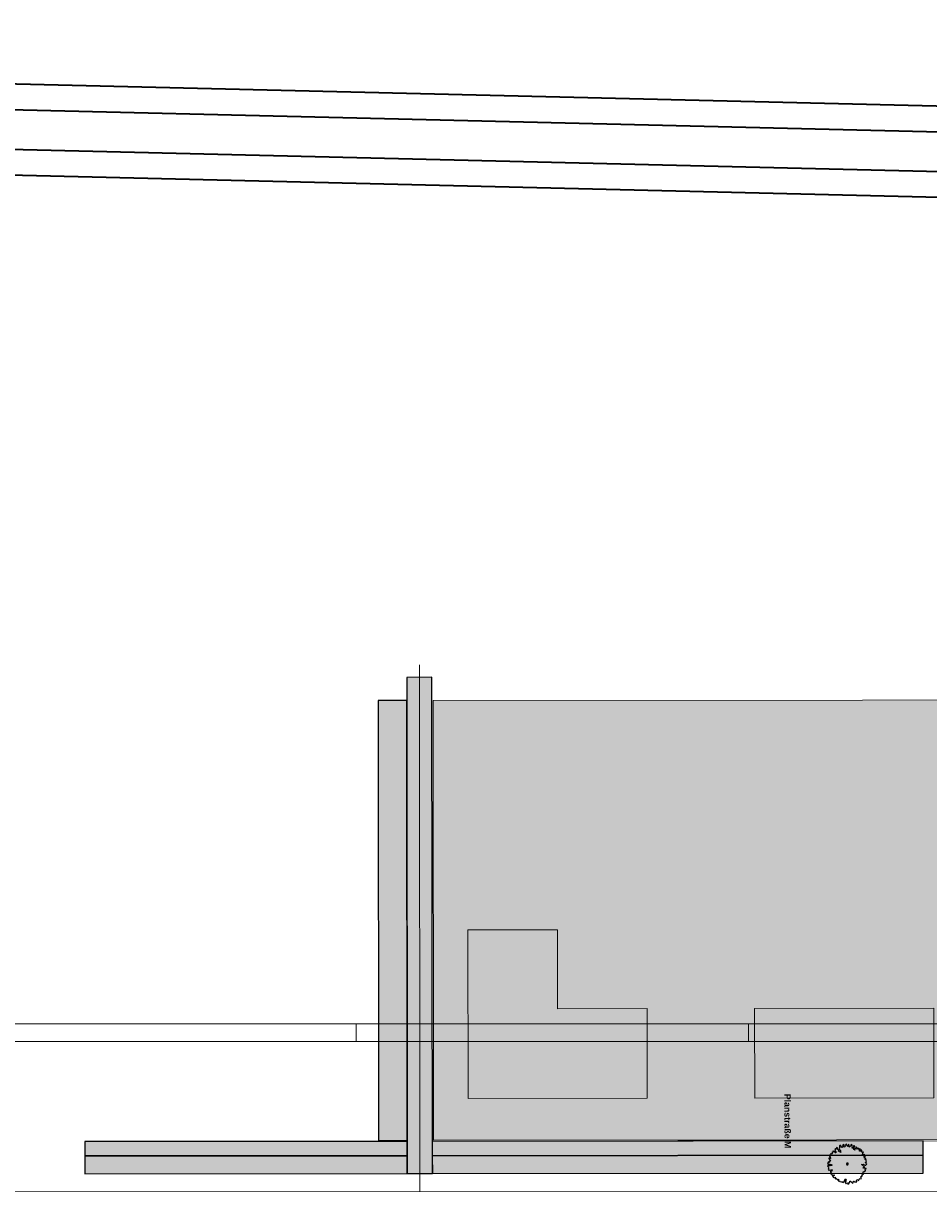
# Model space of a CAD drawing. Header units: metres. Extents: x -5569892 to 1712241, y -5568463 to 2085.
# Tile 52 of 68: x -221 to -95, y 103 to 267. Entities that reach past the tile are written whole.
import ezdxf

# ---------------------------------------------------------------- set-up
doc = ezdxf.new("R2010")
doc.units = ezdxf.units.M
doc.header["$LTSCALE"] = 0.5
doc.linetypes.add('ISO-02 Strichlinie', pattern=[3.81, 3.048, -0.762])
for name, color, linetype, lineweight in [('02.02_Nutzung. Gebäude-Wohnen. Neubau (Geschosswohnen)', 7, 'Continuous', 9), ('03.10_Nutzung. Baufeld-Wohnen', 7, 'Continuous', 9), ('70 -74 Zeichnungsblatt- 4 Plankopf Linie', 7, 'Continuous', 13), ('99.04_Erschließung_VP-S-Borde-Kantenstein', 7, 'Continuous', 25), ('Keine', 7, 'Continuous', 9)]:
    doc.layers.add(name, color=color, linetype=linetype, lineweight=lineweight)
for name, color, linetype, lineweight, true_color in [('99.04_1.BA Verkehrsanlagen-Achse', 1, 'Continuous', 20, 0xff0000), ('99.04_1.BA Verkehrsanlagen-L-Straßennamen', 1, 'Continuous', 25, 0xff0000), ('99.04_Erschließung_VP-KRA_S-LP-Krampnitz 1.BA$0$S-Achse', 1, 'Continuous', 20, 0xff0000), ('99.04_Erschließung_VP-S-Achse', 1, 'Continuous', 20, 0xff0000), ('99.04_Erschließung_VP-S-Farben-Fahrbahn-Betonsteinpflaster', 7, 'Continuous', 25, 0xbababa), ('99.04_Erschließung_VP-S-Farben-Gehweg-Betonsteinpflaster', 7, 'Continuous', 25, 0xffd6a8), ('99.04_Erschließung_VP-S-Farben-Grünflächen', 7, 'Continuous', 25, 0xc2e687), ('99.04_Gleisplanung VP 02_23-EB-1236L-A-FAHRKANTE', 150, 'Continuous', 35, 0x007fff), ('99.04_Gleisplanung VP 02_23-EB-1236R-A-FAHRKANTE', 150, 'Continuous', 35, 0x007fff), ('S-Baum', 7, 'Continuous', 25, 0x4c994c)]:
    doc.layers.add(name, color=color, linetype=linetype, lineweight=lineweight, true_color=true_color)
doc.styles.add('Arial (bold)', font='arialbd.ttf')

# ---------------------------------------------------------------- blocks, each defined once
blk = doc.blocks.new('Gruppe-17')
at = {"layer": 'S-Baum', "flags": 128}
blk.add_lwpolyline([(-103.37, 107.85), (-103.44, 107.85), (-103.51, 107.87), (-103.51, 107.92), (-103.42, 108.01), (-103.38, 108.12), (-103.43, 108.14), (-103.42, 108.19), (-103.38, 108.25), (-103.46, 108.31), (-103.54, 108.3), (-103.53, 108.34), (-103.45, 108.45), (-103.44, 108.51), (-103.53, 108.54), (-103.63, 108.51), (-103.57, 108.62), (-103.71, 108.63), (-103.72, 108.71), (-103.62, 108.73), (-103.54, 108.72), (-103.55, 108.83), (-103.53, 108.86), (-103.62, 108.88), (-103.7, 108.84), (-103.69, 108.91), (-103.61, 108.99), (-103.69, 109.05), (-103.77, 109.03), (-103.84, 109.04), (-103.94, 109.03), (-103.92, 109.1), (-103.84, 109.13), (-103.92, 109.21), (-103.85, 109.29), (-103.78, 109.32), (-103.83, 109.35), (-103.83, 109.42), (-103.92, 109.37), (-104.01, 109.33), (-104.08, 109.42), (-104, 109.45), (-104.06, 109.48), (-104.02, 109.57), (-104, 109.66), (-104.09, 109.68), (-104.17, 109.61), (-104.21, 109.54), (-104.3, 109.54), (-104.4, 109.58), (-104.32, 109.62), (-104.4, 109.7), (-104.28, 109.7), (-104.25, 109.77), (-104.19, 109.79), (-104.3, 109.82), (-104.37, 109.86), (-104.42, 109.8), (-104.48, 109.79), (-104.45, 109.87), (-104.55, 109.88), (-104.61, 109.88), (-104.65, 109.83), (-104.7, 109.78), (-104.76, 109.83), (-104.7, 109.89), (-104.65, 109.94), (-104.72, 110.04), (-104.8, 110.13), (-104.84, 110.09), (-104.86, 109.94), (-104.95, 109.86), (-105.04, 109.81), (-104.99, 109.64), (-105.14, 109.75), (-105.11, 109.9), (-105.03, 110.01), (-105.09, 110.13), (-105.01, 110.2), (-105.09, 110.27), (-105.18, 110.27), (-105.17, 110.16), (-105.19, 110.04), (-105.31, 109.87), (-105.36, 110.04), (-105.32, 110.14), (-105.39, 110.35), (-105.38, 110.4), (-105.5, 110.43), (-105.56, 110.33), (-105.58, 110.2), (-105.69, 110.16), (-105.79, 110.08), (-105.85, 110.18), (-105.79, 110.36), (-105.88, 110.44), (-105.98, 110.39), (-105.93, 110.29), (-105.99, 110.16), (-106.09, 110.31), (-106.15, 110.39), (-106.12, 110.45), (-106.19, 110.51), (-106.27, 110.44), (-106.28, 110.35), (-106.4, 110.29), (-106.32, 110.21), (-106.4, 110.12), (-106.49, 110.09), (-106.54, 110.25), (-106.54, 110.25), (-106.47, 110.35), (-106.59, 110.44), (-106.68, 110.4), (-106.69, 110.3), (-106.69, 110.21), (-106.76, 110.16), (-106.69, 110.11), (-106.74, 110.03), (-106.87, 110.07), (-106.92, 110.2), (-107, 110.23), (-106.96, 110.31), (-107.07, 110.3), (-107.13, 110.25), (-107.11, 110.15), (-107.13, 110.07), (-107.09, 109.97), (-107.14, 109.92), (-107.21, 109.91), (-107.16, 109.8), (-107.06, 109.7), (-107.01, 109.55), (-107.01, 109.43), (-106.93, 109.32), (-107.06, 109.37), (-107.09, 109.54), (-107.17, 109.48), (-107.29, 109.54), (-107.22, 109.61), (-107.35, 109.75), (-107.48, 109.83), (-107.38, 109.96), (-107.53, 110.01), (-107.56, 109.92), (-107.66, 109.82), (-107.71, 109.87), (-107.77, 109.76), (-107.7, 109.71), (-107.8, 109.65), (-107.75, 109.51), (-107.61, 109.41), (-107.63, 109.28), (-107.73, 109.27), (-107.76, 109.37), (-107.87, 109.54), (-107.93, 109.47), (-108.02, 109.53), (-108.07, 109.51), (-108.03, 109.38), (-108.09, 109.38), (-108.16, 109.41), (-108.16, 109.34), (-108.16, 109.26), (-108.21, 109.22), (-108.12, 109.15), (-108.25, 109.14), (-108.31, 109.21), (-108.37, 109.1), (-108.32, 109.06), (-108.31, 108.93), (-108.45, 108.88), (-108.44, 108.95), (-108.51, 108.97), (-108.55, 108.83), (-108.48, 108.78), (-108.4, 108.67), (-108.46, 108.63), (-108.37, 108.57), (-108.39, 108.5), (-108.5, 108.5), (-108.55, 108.61), (-108.61, 108.55), (-108.6, 108.47), (-108.52, 108.4), (-108.55, 108.32), (-108.46, 108.25), (-108.38, 108.14), (-108.41, 108.15), (-108.51, 108.12), (-108.51, 107.98), (-108.59, 107.95), (-108.57, 108.01), (-108.64, 108.06), (-108.68, 108.04), (-108.8, 107.8), (-108.68, 107.71), (-108.54, 107.69), (-108.48, 107.72), (-108.43, 107.64), (-108.31, 107.66), (-108.21, 107.62), (-108.15, 107.55), (-108.26, 107.51), (-108.38, 107.54), (-108.46, 107.45), (-108.52, 107.49), (-108.61, 107.53), (-108.81, 107.45), (-108.72, 107.35), (-108.63, 107.26), (-108.69, 107.2), (-108.64, 107.13), (-108.72, 107.02), (-108.69, 106.92), (-108.58, 106.83), (-108.47, 106.91), (-108.37, 106.86), (-108.24, 106.9), (-108.16, 106.93), (-108.11, 106.87), (-108.25, 106.8), (-108.19, 106.74), (-108.26, 106.71), (-108.39, 106.74), (-108.39, 106.6), (-108.3, 106.46), (-108.4, 106.39), (-108.31, 106.33), (-108.24, 106.29), (-108.2, 106.19), (-108.14, 106.21), (-108.01, 106.19), (-107.95, 106.18), (-107.92, 106.2), (-107.85, 106.15), (-108, 106.03), (-108.09, 106.07), (-108.04, 105.9), (-107.93, 105.89), (-107.88, 105.8), (-107.77, 105.83), (-107.74, 105.9), (-107.66, 105.81), (-107.73, 105.71), (-107.73, 105.7), (-107.65, 105.64), (-107.58, 105.71), (-107.47, 105.63), (-107.48, 105.58), (-107.42, 105.53), (-107.39, 105.58), (-107.26, 105.59), (-107.32, 105.4), (-107.22, 105.4), (-107.12, 105.4), (-107.11, 105.34), (-107.07, 105.28), (-107.02, 105.27), (-106.87, 105.23), (-106.85, 105.2), (-106.83, 105.22), (-106.72, 105.28), (-106.69, 105.17), (-106.66, 105.12), (-106.59, 105.22), (-106.44, 105.32), (-106.44, 105.41), (-106.33, 105.54), (-106.4, 105.61), (-106.24, 105.6), (-106.16, 105.53), (-106.3, 105.44), (-106.24, 105.4), (-106.25, 105.28), (-106.34, 105.24), (-106.32, 105.15), (-106.28, 105.11), (-106.21, 104.98), (-106.15, 105.06), (-106, 105.1), (-105.97, 104.93), (-105.81, 104.95), (-105.77, 105.08), (-105.79, 105.15), (-105.7, 105.18), (-105.67, 105.33), (-105.6, 105.35), (-105.55, 105.3), (-105.41, 105.21), (-105.38, 105.11), (-105.32, 105.05), (-105.24, 105.08), (-105.21, 105.17), (-105.19, 105.32), (-105.11, 105.31), (-105.03, 105.22), (-104.89, 105.26), (-104.8, 105.2), (-104.73, 105.29), (-104.75, 105.45), (-104.71, 105.56), (-104.59, 105.54), (-104.52, 105.44), (-104.42, 105.49), (-104.34, 105.64), (-104.23, 105.7), (-104.13, 105.68), (-104.11, 105.89), (-104.15, 105.9), (-104.11, 106.05), (-104.05, 106.05), (-103.98, 106.03), (-103.96, 106.06), (-103.96, 106.07), (-103.99, 106.18), (-103.92, 106.3), (-103.88, 106.28), (-103.78, 106.29), (-103.78, 106.35), (-103.83, 106.45), (-103.81, 106.62), (-103.78, 106.62), (-103.71, 106.67), (-103.66, 106.66), (-103.58, 106.68), (-103.52, 106.81), (-103.56, 107), (-103.45, 107.04), (-103.4, 106.99), (-103.39, 107.08), (-103.46, 107.12), (-103.64, 107.15), (-103.77, 107.12), (-103.82, 107.18), (-103.78, 107.24), (-103.64, 107.25), (-103.63, 107.33), (-103.75, 107.4), (-103.98, 107.59), (-104.04, 107.66), (-103.77, 107.7), (-103.7, 107.63), (-103.59, 107.56), (-103.48, 107.57), (-103.48, 107.63), (-103.48, 107.63), (-103.36, 107.67), (-103.31, 107.77)], close=True, dxfattribs=at)
at = {"layer": 'S-Baum'}
blk.add_rational_spline([(-106.06, 107.62), (-106.29, 107.68), (-106.23, 107.92), (-105.99, 107.86), (-105.75, 107.79), (-105.82, 107.55), (-106.06, 107.62)], [1, 0.333333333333, 0.333333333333, 1, 0.333333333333, 0.333333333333, 1], degree=3, knots=[0, 0, 0, 0, 0.5, 0.5, 0.5, 1, 1, 1, 1], dxfattribs=at)
blk = doc.blocks.new('_23-07-06_Massenplan_TB_Weiterführende Schule (3D)')
at = {"layer": '02.02_Nutzung. Gebäude-Wohnen. Neubau (Geschosswohnen)', "linetype": 'Continuous', "lineweight": 0, "true_color": 0xff6666}
for points in [[(-146.49, 140.4), (-158.99, 140.39), (-158.97, 116.89), (-133.97, 116.91), (-133.98, 129.41), (-146.48, 129.4)], [(-93.98, 129.45), (-118.98, 129.43), (-118.97, 116.93), (-93.97, 116.95)]]:
    blk.add_hatch(color=11, dxfattribs=at).paths.add_polyline_path(points)
at = {"layer": '03.10_Nutzung. Baufeld-Wohnen', "linetype": 'Continuous', "lineweight": 0, "true_color": 0xf1aba7, "transparency": 33554636}
blk.add_hatch(color=21, dxfattribs=at).paths.add_polyline_path([(-163.87, 172.39), (-163.82, 112.89), (-163.82, 111.04), (4.88, 111.18), (4.88, 117.03), (5.03, 117.03), (4.97, 185.88), (-44.01, 185.84), (-44.02, 172.49)])
at = {"layer": '99.04_Erschließung_VP-S-Farben-Fahrbahn-Betonsteinpflaster', "linetype": 'Continuous', "lineweight": 0, "true_color": 0xbababa}
blk.add_hatch(color=9, dxfattribs=at).paths.add_polyline_path([(-167.46, 106.38), (-163.96, 106.39), (-164.02, 175.64), (-167.52, 175.63)])
at = {"layer": '99.04_Erschließung_VP-S-Farben-Gehweg-Betonsteinpflaster', "linetype": 'Continuous', "lineweight": 0, "true_color": 0xffd6a8}
for points in [[(-167.47, 108.88), (-167.47, 110.88), (-212.47, 110.85), (-212.47, 108.85)], [(-95.45, 108.95), (-95.45, 110.95), (-163.97, 110.89), (-163.97, 108.89)]]:
    blk.add_hatch(color=41, dxfattribs=at).paths.add_polyline_path(points)
at = {"layer": '99.04_Erschließung_VP-S-Farben-Grünflächen', "linetype": 'Continuous', "lineweight": 0, "true_color": 0xc2e687}
for points in [[(-171.47, 111.03), (-167.47, 111.03), (-167.52, 172.38), (-171.52, 172.38)], [(-212.46, 106.35), (-167.46, 106.38), (-167.47, 108.88), (-212.47, 108.85)], [(-95.45, 106.45), (-95.45, 108.95), (-163.97, 108.89), (-163.96, 106.39)]]:
    blk.add_hatch(color=71, dxfattribs=at).paths.add_polyline_path(points)
at = {"layer": '02.02_Nutzung. Gebäude-Wohnen. Neubau (Geschosswohnen)', "flags": 128}
for points in [[(-146.49, 140.4), (-158.99, 140.39), (-158.97, 116.89), (-133.97, 116.91), (-133.98, 129.41), (-146.48, 129.4)], [(-93.98, 129.45), (-118.98, 129.43), (-118.97, 116.93), (-93.97, 116.95)]]:
    blk.add_lwpolyline(points, close=True, dxfattribs=at)
at = {"layer": '03.10_Nutzung. Baufeld-Wohnen', "flags": 128}
blk.add_lwpolyline([(-163.87, 172.39), (-163.82, 112.89), (-163.82, 111.04), (4.88, 111.18), (4.88, 117.03), (5.03, 117.03), (4.97, 185.88), (-44.01, 185.84), (-44.02, 172.49)], close=True, dxfattribs=at)
at = {"layer": '99.04_1.BA Verkehrsanlagen-Achse', "linetype": 'Continuous', "lineweight": 20}
blk.add_line((14.29, 104.04), (-224.46, 103.84), dxfattribs=at)
at = {"layer": '99.04_Erschließung_VP-KRA_S-LP-Krampnitz 1.BA$0$S-Achse', "linetype": 'Continuous'}
for p, q in [((-165.71, 103.89), (-165.77, 177.39)), ((14.29, 104.04), (-224.46, 103.84))]:
    blk.add_line(p, q, dxfattribs=at)
at = {"layer": '99.04_Erschließung_VP-S-Achse', "linetype": 'Continuous'}
for p, q in [((-165.71, 103.89), (-165.77, 177.39)), ((14.29, 104.04), (-224.46, 103.84))]:
    blk.add_line(p, q, dxfattribs=at)
at = {"layer": '99.04_Erschließung_VP-S-Borde-Kantenstein', "lineweight": 9}
for p, q in [((-167.47, 110.88), (-212.47, 110.85)), ((5.03, 111.03), (-163.97, 110.89)), ((-95.45, 106.45), (-95.45, 110.95)), ((-167.47, 108.88), (-212.47, 108.85)), ((-167.46, 106.38), (-167.47, 108.88)), ((-95.45, 108.95), (-163.97, 108.89)), ((-163.96, 106.39), (-163.97, 108.89))]:
    blk.add_line(p, q, dxfattribs=at)
at = {"layer": '99.04_Erschließung_VP-S-Farben-Fahrbahn-Betonsteinpflaster', "flags": 128}
blk.add_lwpolyline([(-167.46, 106.38), (-163.96, 106.39), (-164.02, 175.64), (-167.52, 175.63)], close=True, dxfattribs=at)
at = {"layer": '99.04_Erschließung_VP-S-Farben-Gehweg-Betonsteinpflaster', "flags": 128}
for points in [[(-167.47, 108.88), (-167.47, 110.88), (-212.47, 110.85), (-212.47, 108.85)], [(-95.45, 108.95), (-95.45, 110.95), (-163.97, 110.89), (-163.97, 108.89)]]:
    blk.add_lwpolyline(points, close=True, dxfattribs=at)
at = {"layer": '99.04_Erschließung_VP-S-Farben-Grünflächen', "flags": 128}
for points in [[(-171.47, 111.03), (-167.47, 111.03), (-167.52, 172.38), (-171.52, 172.38)], [(-212.46, 106.35), (-167.46, 106.38), (-167.47, 108.88), (-212.47, 108.85)], [(-95.45, 106.45), (-95.45, 108.95), (-163.97, 108.89), (-163.96, 106.39)]]:
    blk.add_lwpolyline(points, close=True, dxfattribs=at)
at = {"layer": 'S-Baum'}
blk.add_blockref('Gruppe-17', (0, 0), dxfattribs=at)
at = {"layer": '99.04_1.BA Verkehrsanlagen-L-Straßennamen', "insert": (-114.38, 113.72), "char_height": 0.875, "width": 9.5991, "attachment_point": 5, "rotation": 270.2329, "line_spacing_factor": 1.012097, "style": 'Arial (bold)'}
blk.add_mtext('Planstraße M', dxfattribs=at)
blk = doc.blocks.new('Plankopf')
at = {"layer": '70 -74 Zeichnungsblatt- 4 Plankopf Linie', "color": 7, "linetype": 'ISO-02 Strichlinie', "lineweight": 5, "transparency": 33554687}
for p, q in [((-0.275, 0.4205), (-0.275, 0.4155)), ((-0.1655, 0.4205), (-0.1655, 0.4155))]:
    blk.add_line(p, q, dxfattribs=at)
at = {"layer": '70 -74 Zeichnungsblatt- 4 Plankopf Linie', "transparency": 33554687, "flags": 128}
for points in [[(-0.5945, 0.4205), (0.5945, 0.4205), (0.5945, -0.4205), (-0.5945, -0.4205)], [(-0.5745, -0.4155), (-0.5745, 0.4155), (0.5895, 0.4155), (0.5895, -0.4155)]]:
    blk.add_lwpolyline(points, close=True, dxfattribs=at)
at = {"layer": '70 -74 Zeichnungsblatt- 4 Plankopf Linie', "color": 0, "flags": 1}
for tag in ['AR_Genehmigt_-_Datum', 'Auto_Generate_Page_Number', 'Auto_Total_Num_Sheets', 'Architekt', 'Architekt_Zusatz_-1-', 'Current_Plot_Date', 'Scale', 'Sheet_Number', 'Sheet_Title', 'Teil', 'Gewerk', 'Total_Num_Sheets', 'Tragwerksplanung', 'Tragwerksplanung_Zusatz_-1-', 'Geschäftszeichen', 'Zone', 'Zone', 'Zone', 'Zone', 'Zone', 'Zone', 'Status', 'TGA', 'TGA_Zusatz_-1-', 'Zone', 'Number', 'Publish_Date', 'Number', 'Publish_Date', 'Number', 'Publish_Date', 'Number', 'Publish_Date', 'Number', 'Publish_Date', 'Number', 'Publish_Date', 'Planungsgrundlagen', 'Plot_Date_Format', 'BH_Genehmigt_-_Datum', 'Papiermaße', 'Ebene', 'Page_Number', 'Plannummer_Fachplaner', 'File_Name', 'File_Name_Include_Path', 'Projektname_Zusatz', 'Landschaftsarchitekt', 'Landschaftsarchitekten_Zusatz-1-', 'Höhe_üNHN', 'Leistungsphase', 'Number', 'Publish_Date', 'Recipients', 'Recipients', 'Recipients', 'Recipients', 'Recipients', 'Recipients', 'Project_Date', 'Project_ID', 'Project_Name', 'Recipients', 'Date', 'Note', 'Date', 'Note', 'Date', 'Note', 'Date', 'Note', 'Date', 'Note', 'Date', 'Note', 'Format', 'Date', 'Date', 'Note']:
    blk.add_attdef(tag, (-0.5945, -0.4205), '', height=0.00018, dxfattribs=at)
blk = doc.blocks.new('_23-07-06_Massenplan_TB_Weiterführende Schule-3 (3D)')
at = {"layer": '99.04_Gleisplanung VP 02_23-EB-1236L-A-FAHRKANTE', "flags": 128}
for points in [[(-195.677, 14.713, -0.005965), (-243.369, 15.285), (-544.421, 22.489)], [(-195.677, 13.278, -0.005965), (-243.404, 13.85), (-243.404, 13.85), (-243.404, 13.85), (-544.456, 21.055, -0.000153)]]:
    blk.add_lwpolyline(points, format="xyb", dxfattribs=at)
at = {"layer": '99.04_Gleisplanung VP 02_23-EB-1236R-A-FAHRKANTE', "flags": 128}
for points in [[(-195.633, 18.362, -0.005965), (-243.325, 18.934), (-544.406, 26.139)], [(-195.633, 16.927, -0.005965), (-243.36, 17.5), (-544.44, 24.705)]]:
    blk.add_lwpolyline(points, format="xyb", dxfattribs=at)

msp = doc.modelspace()

# ---------------------------------------------------------------- block references
at = {"layer": 'Keine', "color": 1}
msp.add_blockref('_23-07-06_Massenplan_TB_Weiterführende Schule (3D)', (0, 0), dxfattribs=at)

# ---------------------------------------------------------------- next in the draw order: block references
at = {"layer": '70 -74 Zeichnungsblatt- 4 Plankopf Linie', "xscale": 500, "yscale": 500, "zscale": 500}
msp.add_blockref('Plankopf', (-37.09, -82.95), dxfattribs=at)

# ---------------------------------------------------------------- next in the draw order: block references
at = {"layer": 'Keine', "color": 1, "xscale": 2.5, "yscale": 2.5, "zscale": 2.5}
msp.add_blockref('_23-07-06_Massenplan_TB_Weiterführende Schule-3 (3D)', (784.99, 201.51), dxfattribs=at)

doc.saveas('drawing.dxf')
